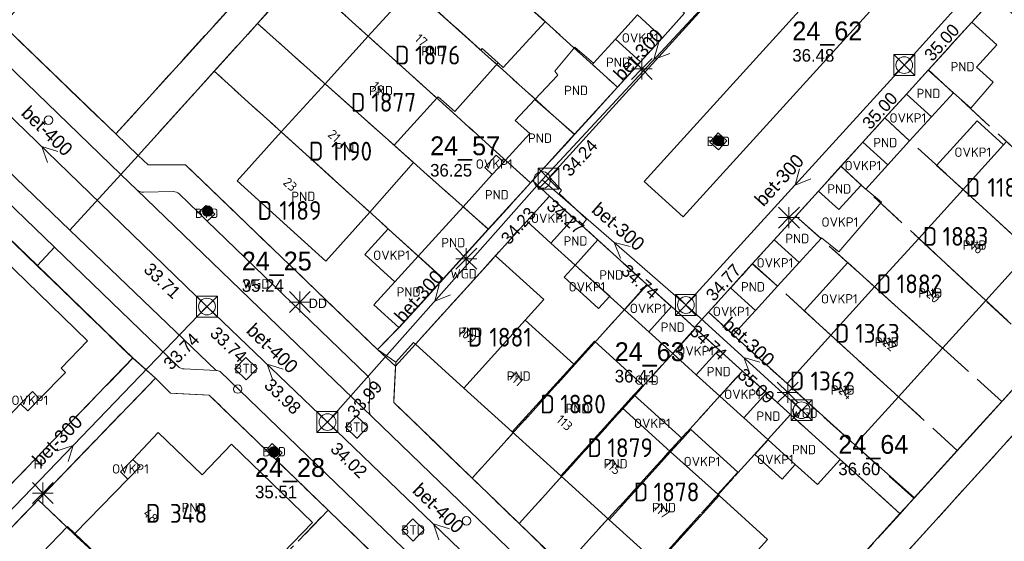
# Model space of a CAD drawing. Header units: metres. Extents: x 207644 to 210135, y 370459 to 373417.
# Tile 169 of 256: x 208682 to 208776, y 371805 to 371855. Entities that reach past the tile are written whole.
import ezdxf
from ezdxf.enums import TextEntityAlignment as Align

# ---------------------------------------------------------------- set-up
doc = ezdxf.new("R2010")
doc.units = ezdxf.units.M
doc.linetypes.add('HIDDEN2', pattern=[4.7625, 3.175, -1.5875])
for name, color, linetype in [('BTD', 7, 'Continuous'), ('combi_kolk', 7, 'Continuous'), ('CON_BxH300x300mm', 7, 'Continuous'), ('CON_BxH400x400mm', 7, 'Continuous'), ('DMM_BxH300x300mm', 7, 'Continuous'), ('DMM_BxH400x400mm', 7, 'Continuous'), ('GB', 1, 'Continuous'), ('GB07', 1, 'Continuous'), ('GB11', 1, 'Continuous'), ('INV_BxH300x300mm', 7, 'Continuous'), ('INV_BxH400x400mm', 7, 'Continuous'), ('KAD_perceelnummer', 212, 'Continuous'), ('KAD_sectie', 212, 'Continuous'), ('KAD_Vastgesteld_Perceel', 212, 'Continuous'), ('KO_INSPECTIE', 7, 'Continuous'), ('NAR', 7, 'Continuous'), ('NLV_inspectieput', 7, 'Continuous'), ('NNR_inspectieput', 7, 'Continuous'), ('NOD_inspectieput', 7, 'Continuous'), ('OTD', 7, 'Continuous'), ('OVKP1', 7, 'Continuous'), ('PIJL', 7, 'Continuous'), ('PND', 7, 'Continuous'), ('WGD', 7, 'Continuous')]:
    doc.layers.add(name, color=color, linetype=linetype)
for name, color, linetype, lineweight in [('GMV', 7, 'Continuous', 25), ('GP1', 7, 'Continuous', 30), ('Q21_lantaarnpaal', 1, 'Continuous', 0), ('Q26_boom', 72, 'Continuous', 0), ('Q28_rioolput', 153, 'Continuous', 0)]:
    doc.layers.add(name, color=color, linetype=linetype, lineweight=lineweight)
doc.styles.add('ISO', font='isocpeur.ttf', dxfattribs={"height": 1})
doc.styles.add('ISOCP', font='ISOCP.shx', dxfattribs={"height": 1.8})

# ---------------------------------------------------------------- blocks, each defined once
blk = doc.blocks.new('ACMAP_ANN_TEMPLATE_Vastgesteld_Perceelnummer')
at = {"layer": 'KAD_perceelnummer', "style": 'ISOCP'}
blk.add_attdef('Perceelnummer', text='', height=1.8, dxfattribs=at).set_placement((0, 0), align=Align.MIDDLE)
at = {"layer": 'KAD_sectie', "style": 'ISOCP'}
blk.add_attdef('sectie', text='', height=1.8, dxfattribs=at).set_placement((-2.7, 0), align=Align.MIDDLE_RIGHT)
blk = doc.blocks.new('Q21')
for p, q in [((-1, 1), (0, 0)), ((0, 1), (0, 0)), ((0, 0), (1, 1)), ((-1, 0), (0, 0)), ((-1, -1), (0, 0)), ((0, 0), (1, 0)), ((0, 0), (0, -1)), ((0, 0), (1, -1))]:
    blk.add_line(p, q)
blk = doc.blocks.new('Q26')
blk.add_hatch(color=256).paths.add_polyline_path([(-0.452, -0.01, 1), (0.548, -0.01, 1)])
blk.add_circle((0.048, -0.01), 0.5)
blk = doc.blocks.new('Q28')
at = {"linetype": 'Continuous'}
for p, q in [((-1, -1), (1, 1)), ((-1, 1), (1, -1))]:
    blk.add_line(p, q, dxfattribs=at)
blk.add_lwpolyline([(1, 1), (1, -1), (-1, -1), (-1, 1)], close=True)

msp = doc.modelspace()

# ---------------------------------------------------------------- linework, layer by layer
at = {"layer": 'combi_kolk', "color": 253, "lineweight": 13}
for centre in [(208684.37, 371845.41), (208702.48, 371819.68), (208724.36, 371807.08)]:
    msp.add_circle(centre, 0.4, dxfattribs=at)
at = {"layer": 'CON_BxH300x300mm', "color": 253, "linetype": 'Continuous', "lineweight": 13}
for points in [[(208786.99, 371873.71), (208766.24, 371850.68)], [(208731.59, 371839.69), (208752.99, 371862.77)], [(208766.24, 371850.68), (208745.35, 371827.73)], [(208711.06, 371816.53), (208731.59, 371839.69)], [(208731.59, 371839.69), (208745.35, 371827.73)], [(208699.53, 371827.58), (208673.93, 371801.01)], [(208745.35, 371827.73), (208756.42, 371817.66)]]:
    msp.add_lwpolyline(points, dxfattribs=at)
at = {"layer": 'CON_BxH400x400mm', "color": 253, "linetype": 'Continuous', "lineweight": 13}
for points in [[(208667.94, 371858.18), (208699.53, 371827.58)], [(208699.53, 371827.58), (208711.06, 371816.53)], [(208711.06, 371816.53), (208731.31, 371797.04)]]:
    msp.add_lwpolyline(points, dxfattribs=at)
at = {"layer": 'GB', "color": 253, "linetype": 'Continuous', "lineweight": 13}
for points in [[(208714.962, 371853.443), (208719.141, 371858.045)], [(208731.878, 371854.831), (208729.886, 371856.651)], [(208727.868, 371850.443), (208731.878, 371854.831)], [(208772.708, 371854.8), (208768.518, 371850.184)], [(208772.708, 371854.8), (208775.107, 371852.622)], [(208710.832, 371848.894), (208714.962, 371853.443)], [(208736.509, 371850.86), (208738.606, 371853.168)], [(208775.107, 371852.622), (208773.152, 371850.47)], [(208727.381, 371850.888), (208727.868, 371850.443)], [(208738.792, 371848.562), (208741.002, 371850.991)], [(208766.448, 371847.902), (208768.518, 371850.184)], [(208770.937, 371848.033), (208768.518, 371850.184)], [(208706.642, 371844.28), (208710.832, 371848.894)], [(208734.695, 371844.06), (208738.792, 371848.562)], [(208721.531, 371847.507), (208721.644, 371847.63)], [(208770.937, 371848.033), (208768.843, 371845.728)], [(208772.598, 371846.555), (208770.937, 371848.033)], [(208717.429, 371843.017), (208721.531, 371847.507)], [(208762.283, 371843.314), (208764.377, 371845.621)], [(208706.642, 371844.28), (208702.403, 371839.612)], [(208706.642, 371844.28), (208715.095, 371836.621)], [(208730.406, 371844.145), (208728.082, 371841.587)], [(208734.695, 371844.06), (208730.66, 371839.627)], [(208766.746, 371843.42), (208764.676, 371841.142)], [(208771.858, 371838.786), (208775.731, 371843.059)], [(208775.731, 371843.059), (208776.005, 371843.361)], [(208726.827, 371840.206), (208727.92, 371841.409)], [(208727.92, 371841.409), (208728.082, 371841.587)], [(208758.027, 371838.624), (208760.189, 371841.006)], [(208724.035, 371837.134), (208726.827, 371840.206)], [(208702.403, 371839.612), (208710.911, 371831.907)], [(208726.447, 371834.985), (208730.48, 371839.428)], [(208730.48, 371839.428), (208730.66, 371839.627)], [(208767.617, 371834.106), (208771.858, 371838.786)], [(208719.743, 371832.411), (208724.035, 371837.134)], [(208735.394, 371835.332), (208734.61, 371836.042)], [(208736.92, 371833.95), (208735.394, 371835.332)], [(208753.783, 371833.948), (208755.864, 371836.241)], [(208722.135, 371830.234), (208726.447, 371834.985)], [(208734.76, 371831.548), (208732.441, 371833.65)], [(208736.92, 371833.95), (208741.646, 371829.669)], [(208758.281, 371834.104), (208756.171, 371831.781)], [(208763.404, 371829.457), (208767.617, 371834.106)], [(208778.321, 371832.881), (208774.035, 371828.153)], [(208717.507, 371829.951), (208719.743, 371832.411)], [(208727.13, 371832.439), (208719.466, 371823.979)], [(208731.756, 371828.269), (208727.13, 371832.439)], [(208734.76, 371831.548), (208739.483, 371827.268)], [(208751.702, 371831.654), (208749.615, 371829.355)], [(208715.494, 371827.736), (208717.507, 371829.951)], [(208717.893, 371825.56), (208722.135, 371830.234)], [(208754.112, 371829.515), (208751.998, 371827.189)], [(208759.222, 371824.843), (208763.404, 371829.457)], [(208729.974, 371826.267), (208731.756, 371828.269)], [(208774.035, 371828.153), (208769.91, 371823.604)], [(208717.893, 371825.56), (208715.494, 371827.736)], [(208743.961, 371827.572), (208746.159, 371825.581)], [(208729.974, 371826.267), (208734.612, 371822.074)], [(208741.791, 371825.176), (208744.098, 371823.085)], [(208746.262, 371825.488), (208746.159, 371825.581)], [(208755.022, 371820.209), (208759.222, 371824.843)], [(208724.1, 371819.781), (208719.466, 371823.979)], [(208748.514, 371823.449), (208750.769, 371821.406)], [(208769.91, 371823.604), (208765.681, 371818.94)], [(208683.524, 371818.76), (208686.008, 371821.272)], [(208686.008, 371821.272), (208685.584, 371821.682)], [(208746.341, 371821.052), (208748.585, 371819.019)], [(208681.688, 371818.261), (208682.827, 371819.45)], [(208682.827, 371819.45), (208683.524, 371818.76)], [(208724.1, 371819.781), (208728.734, 371815.584)], [(208753.056, 371819.334), (208755.344, 371817.262)], [(208755.022, 371820.209), (208761.507, 371814.337)], [(208765.681, 371818.94), (208761.507, 371814.337)], [(208676.637, 371812.988), (208681.688, 371818.261)], [(208743.889, 371813.688), (208739.251, 371817.881)], [(208750.882, 371816.937), (208753.18, 371814.854)], [(208755.344, 371817.262), (208760.111, 371812.944)], [(208692.423, 371812.955), (208694.874, 371815.542)], [(208694.874, 371815.542), (208699.055, 371811.487)], [(208728.734, 371815.584), (208733.369, 371811.387)], [(208753.213, 371814.824), (208755.814, 371812.467)], [(208748.395, 371809.615), (208743.889, 371813.688)], [(208693.134, 371812.281), (208692.423, 371812.955)], [(208757.936, 371810.543), (208760.111, 371812.944)], [(208691.964, 371811.077), (208693.134, 371812.281)], [(208755.814, 371812.467), (208757.936, 371810.543)], [(208686.9, 371805.863), (208691.964, 371811.077)], [(208738.003, 371807.189), (208733.369, 371811.387)], [(208748.527, 371809.496), (208748.395, 371809.615)], [(208748.527, 371809.496), (208753.166, 371805.303)], [(208742.637, 371802.992), (208738.003, 371807.189)], [(208683.742, 371803.973), (208686.192, 371806.54)], [(208686.192, 371806.54), (208686.9, 371805.863)], [(208753.166, 371805.303), (208747.272, 371798.795)]]:
    msp.add_lwpolyline(points, dxfattribs=at)
at = {"layer": 'GB07', "color": 253, "linetype": 'Continuous', "lineweight": 13}
for points in [[(208725.731, 371852.104), (208719.141, 371858.045)], [(208721.531, 371847.507), (208714.962, 371853.443)], [(208725.87, 371852.256), (208725.731, 371852.104)], [(208727.381, 371850.888), (208725.87, 371852.256)], [(208736.509, 371850.86), (208736.397, 371850.737)], [(208736.397, 371850.737), (208738.792, 371848.562)], [(208717.429, 371843.017), (208710.832, 371848.894)], [(208730.898, 371847.381), (208734.695, 371844.06)], [(208766.746, 371843.42), (208764.377, 371845.621)], [(208730.48, 371839.428), (208728.082, 371841.587)], [(208762.112, 371839.206), (208760.189, 371841.006)], [(208771.858, 371838.786), (208778.321, 371832.881)], [(208726.447, 371834.985), (208724.035, 371837.134)], [(208758.281, 371834.104), (208755.864, 371836.241)], [(208734.76, 371831.548), (208736.92, 371833.95)], [(208767.617, 371834.106), (208774.035, 371828.153)], [(208722.135, 371830.234), (208719.743, 371832.411)], [(208754.112, 371829.515), (208751.702, 371831.654)], [(208739.483, 371827.268), (208741.646, 371829.669)], [(208763.404, 371829.457), (208769.91, 371823.604)], [(208724.1, 371819.781), (208729.974, 371826.267)], [(208744.098, 371823.085), (208746.262, 371825.488)], [(208759.222, 371824.843), (208765.681, 371818.94)], [(208728.734, 371815.584), (208734.612, 371822.074)], [(208748.585, 371819.019), (208750.769, 371821.406)], [(208739.251, 371817.881), (208733.369, 371811.387)], [(208755.344, 371817.262), (208753.18, 371814.854)], [(208743.889, 371813.688), (208738.003, 371807.189)], [(208748.527, 371809.496), (208742.637, 371802.992)], [(208686.9, 371805.863), (208692.848, 371800.183)]]:
    msp.add_lwpolyline(points, dxfattribs=at)
at = {"layer": 'GB11', "color": 253, "linetype": 'Continuous', "lineweight": 13}
for points in [[(208734.738, 371852.392), (208732.807, 371850.111)], [(208736.509, 371850.86), (208734.738, 371852.392)], [(208738.606, 371853.168), (208741.002, 371850.991)], [(208723.253, 371846.236), (208727.381, 371850.888)], [(208773.152, 371850.47), (208774.742, 371849.054)], [(208733.104, 371849.725), (208730.898, 371847.381)], [(208732.807, 371850.111), (208733.104, 371849.725)], [(208774.742, 371849.054), (208772.598, 371846.555)], [(208721.644, 371847.63), (208723.253, 371846.236)], [(208766.448, 371847.902), (208768.843, 371845.728)], [(208730.898, 371847.381), (208729.006, 371845.37)], [(208729.006, 371845.37), (208730.406, 371844.145)], [(208719.296, 371841.354), (208717.429, 371843.017)], [(208762.283, 371843.314), (208764.676, 371841.142)], [(208715.095, 371836.621), (208719.296, 371841.354)], [(208758.027, 371838.624), (208759.977, 371836.853), (208762.112, 371839.206)], [(208710.911, 371831.907), (208715.095, 371836.621)], [(208688.115, 371824.301), (208676.385, 371835.641)], [(208732.441, 371833.65), (208734.61, 371836.042)], [(208753.783, 371833.948), (208756.171, 371831.781)], [(208751.998, 371827.189), (208749.615, 371829.355)], [(208741.791, 371825.176), (208743.961, 371827.572)], [(208685.584, 371821.682), (208688.115, 371824.301)], [(208734.612, 371822.074), (208736.592, 371824.259)], [(208736.592, 371824.259), (208741.229, 371820.065)], [(208746.341, 371821.052), (208748.514, 371823.449)], [(208741.229, 371820.065), (208739.251, 371817.881)], [(208750.882, 371816.937), (208753.056, 371819.334)], [(208753.18, 371814.854), (208753.213, 371814.824)], [(208699.055, 371811.487), (208701.881, 371814.401)], [(208701.881, 371814.401), (208709.612, 371806.904)], [(208709.612, 371806.904), (208706.787, 371803.99)]]:
    msp.add_lwpolyline(points, dxfattribs=at)
at = {"layer": 'GMV', "color": 253, "linetype": 'Continuous', "lineweight": 13}
for points in [[(208732.294, 371839.95), (208774.505, 371886.468)], [(208732.281, 371885.551), (208692.957, 371842.04)], [(208649.103, 371881.067), (208691.291, 371840.222)], [(208657.904, 371875.832), (208690.808, 371844.091)], [(208741.356, 371839.554), (208774.817, 371876.416)], [(208778.554, 371873.023), (208745.094, 371836.161)], [(208825.426, 371873.436), (208767.205, 371809.285)], [(208684.928, 371833.272), (208647.62, 371869.309)], [(208690.808, 371844.091), (208708.686, 371863.82)], [(208776.72, 371859.231), (208772.708, 371854.8)], [(208743.099, 371853.295), (208745.182, 371855.615)], [(208741.002, 371850.991), (208743.099, 371853.295)], [(208808.636, 371850.604), (208750.504, 371786.442)], [(208683.302, 371831.496), (208663.749, 371850.374)], [(208764.377, 371845.621), (208766.448, 371847.902)], [(208690.808, 371844.091), (208692.957, 371842.04)], [(208747.651, 371843.319), (208748.425, 371844.187)], [(208748.425, 371844.187), (208749.251, 371843.449)], [(208748.477, 371842.582), (208747.651, 371843.319)], [(208749.251, 371843.449), (208748.477, 371842.582)], [(208760.189, 371841.006), (208762.283, 371843.314)], [(208692.957, 371842.04), (208691.291, 371840.222)], [(208692.957, 371842.04), (208693.908, 371841.14)], [(208686.409, 371834.889), (208679.516, 371841.504)], [(208693.908, 371841.14), (208697.469, 371841.143)], [(208697.469, 371841.143), (208715.85, 371823.46)], [(208691.291, 371840.222), (208686.409, 371834.889)], [(208691.291, 371840.222), (208692.819, 371838.743)], [(208732.296, 371838.138), (208730.66, 371839.627)], [(208733.449, 371838.709), (208732.294, 371839.95)], [(208745.094, 371836.161), (208741.356, 371839.554)], [(208715.331, 371817.025), (208692.819, 371838.743)], [(208693.444, 371838.527), (208696.283, 371838.573)], [(208696.875, 371838.352), (208698.727, 371836.563)], [(208733.225, 371838.407), (208733.449, 371838.709)], [(208735.848, 371835.934), (208733.225, 371838.407)], [(208755.864, 371836.241), (208758.027, 371838.624)], [(208698.727, 371836.563), (208699.415, 371837.25), (208700.268, 371836.432), (208699.56, 371835.759)], [(208732.296, 371838.138), (208730.122, 371835.752)], [(208734.61, 371836.042), (208732.296, 371838.138)], [(208698.727, 371836.563), (208699.56, 371835.759)], [(208699.56, 371835.759), (208714.875, 371820.966)], [(208730.122, 371835.752), (208727.13, 371832.439)], [(208735.394, 371835.332), (208735.848, 371835.934)], [(208700.41, 371821.452), (208686.409, 371834.889)], [(208751.702, 371831.654), (208753.783, 371833.948)], [(208683.302, 371831.496), (208684.928, 371833.272)], [(208684.928, 371833.272), (208696.735, 371821.867)], [(208690.718, 371824.336), (208683.302, 371831.496)], [(208741.646, 371829.669), (208743.961, 371827.572)], [(208749.615, 371829.355), (208747.513, 371827.039)], [(208746.159, 371825.581), (208747.513, 371827.039)], [(208749.885, 371824.863), (208747.513, 371827.039)], [(208717.893, 371825.56), (208715.85, 371823.46)], [(208746.262, 371825.488), (208748.514, 371823.449)], [(208692.447, 371822.667), (208690.718, 371824.336)], [(208719.284, 371824.125), (208717.591, 371822.245)], [(208719.466, 371823.979), (208719.284, 371824.125)], [(208749.885, 371824.863), (208755.022, 371820.209)], [(208717.591, 371822.245), (208715.85, 371823.46)], [(208642.311, 371770.706), (208692.447, 371822.667)], [(208694.598, 371820.728), (208692.447, 371822.667)], [(208702.205, 371821.632), (208703.215, 371822.676)], [(208703.215, 371822.676), (208703.248, 371822.711)], [(208703.248, 371822.711), (208704.332, 371821.663)], [(208717.591, 371822.245), (208717.406, 371818.403)], [(208700.41, 371821.452), (208697.361, 371821.626)], [(208801.426, 371724.18), (208700.793, 371821.365)], [(208702.239, 371821.599), (208702.205, 371821.632)], [(208703.29, 371820.584), (208702.239, 371821.599)], [(208704.316, 371821.647), (208703.29, 371820.584)], [(208704.332, 371821.663), (208704.316, 371821.647)], [(208750.769, 371821.406), (208753.056, 371819.334)], [(208694.598, 371820.728), (208663.096, 371788.074)], [(208696.027, 371819.291), (208694.598, 371820.728)], [(208715.115, 371820.439), (208715.041, 371817.707)], [(208699.726, 371819.116), (208696.027, 371819.291)], [(208705.199, 371813.825), (208699.726, 371819.116)], [(208717.406, 371818.403), (208748.358, 371788.516)], [(208712.797, 371816.028), (208713.839, 371817.107)], [(208713.839, 371817.107), (208713.881, 371817.066)], [(208713.881, 371817.066), (208714.924, 371816.058)], [(208715.331, 371817.025), (208806.308, 371729.174)], [(208713.881, 371814.98), (208712.797, 371816.028)], [(208714.924, 371816.058), (208713.903, 371815.003)], [(208713.903, 371815.003), (208713.881, 371814.98)], [(208705.771, 371814.475), (208705.199, 371813.825)], [(208706.109, 371812.945), (208705.199, 371813.825)], [(208706.72, 371813.589), (208705.771, 371814.475)], [(208761.507, 371814.337), (208767.205, 371809.285)], [(208706.109, 371812.945), (208706.72, 371813.589)], [(208723.247, 371796.376), (208706.109, 371812.945)], [(208760.111, 371812.944), (208765.821, 371807.773)], [(208767.205, 371809.285), (208765.821, 371807.773)], [(208718.26, 371806.267), (208719.174, 371807.212)], [(208719.174, 371807.212), (208719.228, 371807.268)], [(208719.228, 371807.268), (208720.312, 371806.22)], [(208748.358, 371788.516), (208765.821, 371807.773)], [(208718.185, 371806.189), (208718.26, 371806.267)], [(208718.19, 371806.185), (208718.185, 371806.189)], [(208719.27, 371805.141), (208718.19, 371806.185)], [(208720.312, 371806.22), (208719.649, 371805.533)], [(208719.649, 371805.533), (208719.27, 371805.141)]]:
    msp.add_lwpolyline(points, dxfattribs=at)
for points in [[(208692.819, 371838.743, 0.188908), (208693.444, 371838.527)], [(208696.283, 371838.573, -0.194849), (208696.875, 371838.352)], [(208697.361, 371821.626, -0.231724), (208696.735, 371821.867)], [(208700.793, 371821.365, 0.111839), (208700.41, 371821.452)], [(208714.875, 371820.966, -0.21252), (208715.115, 371820.439)], [(208715.041, 371817.707, 0.19348), (208715.331, 371817.025)]]:
    msp.add_lwpolyline(points, format="xyb", dxfattribs=at)
at = {"layer": 'GP1', "color": 253, "linetype": 'Continuous', "lineweight": 13}
for points in [[(208738.606, 371853.168), (208740.703, 371855.476)], [(208740.703, 371855.476), (208743.099, 371853.295)], [(208768.843, 371845.728), (208766.746, 371843.42)], [(208771.858, 371838.786), (208769.332, 371841.075), (208773.205, 371845.348), (208775.731, 371843.059)], [(208726.827, 371840.206), (208726.098, 371840.868), (208727.191, 371842.072), (208727.92, 371841.409)], [(208764.676, 371841.142), (208762.547, 371838.799)], [(208762.547, 371838.799), (208762.112, 371839.206)], [(208762.547, 371838.799), (208764.052, 371837.559)], [(208764.052, 371837.559), (208759.984, 371832.818)], [(208732.441, 371833.65), (208730.122, 371835.752)], [(208714.63, 371832.566), (208716.866, 371835.026)], [(208716.866, 371835.026), (208719.743, 371832.411)], [(208758.328, 371834.156), (208758.281, 371834.104)], [(208759.984, 371832.818), (208758.328, 371834.156)], [(208717.507, 371829.951), (208714.63, 371832.566)], [(208733.697, 371830.375), (208734.76, 371831.548)], [(208734.76, 371831.548), (208738.059, 371828.558)], [(208756.171, 371831.781), (208754.112, 371829.515)], [(208756.647, 371827.177), (208760.829, 371831.791)], [(208760.829, 371831.791), (208763.404, 371829.457)], [(208736.996, 371827.385), (208733.697, 371830.375)], [(208738.059, 371828.558), (208736.996, 371827.385)], [(208739.483, 371827.268), (208741.791, 371825.176)], [(208751.998, 371827.189), (208749.885, 371824.863)], [(208759.222, 371824.843), (208756.647, 371827.177)], [(208744.098, 371823.085), (208746.341, 371821.052)], [(208681.688, 371818.261), (208682.377, 371817.6), (208683.524, 371818.76)], [(208740.378, 371819.126), (208739.251, 371817.881)], [(208745.015, 371814.934), (208740.378, 371819.126)], [(208748.585, 371819.019), (208750.882, 371816.937)], [(208745.015, 371814.934), (208745.808, 371815.812), (208750.314, 371811.74), (208748.395, 371809.615)], [(208743.889, 371813.688), (208745.015, 371814.934)], [(208753.213, 371814.824), (208751.942, 371813.422)], [(208691.964, 371811.077), (208691.268, 371811.753), (208692.423, 371812.955)], [(208751.942, 371813.422), (208754.543, 371811.065)], [(208754.543, 371811.065), (208755.814, 371812.467)]]:
    msp.add_lwpolyline(points, dxfattribs=at)
at = {"layer": 'KAD_Vastgesteld_Perceel', "color": 253, "linetype": 'HIDDEN2', "lineweight": 13}
for points in [[(208723.005, 371875.287), (208745.212, 371855.636), (208743.099, 371853.295), (208738.796, 371848.559), (208716.856, 371868.484), (208723.005, 371875.287)], [(208708.686, 371863.82), (208690.808, 371844.091), (208679.989, 371854.527), (208684.69, 371859.748), (208697.502, 371873.944), (208702.295, 371869.597), (208708.686, 371863.82)], [(208809.781, 371851.817), (208808.445, 371850.394), (208804.359, 371845.884), (208800.133, 371841.219), (208787.525, 371827.303), (208781.225, 371820.35), (208750.504, 371786.442), (208748.342, 371788.498), (208765.833, 371807.762), (208767.161, 371809.237), (208771.303, 371813.801), (208775.575, 371818.508), (208779.624, 371822.969), (208783.951, 371827.737), (208788.064, 371832.269), (208794.466, 371839.323), (208800.78, 371846.28), (208804.872, 371850.789), (208809.134, 371855.486), (208813.32, 371860.098), (208825.426, 371873.436), (208827.511, 371871.391), (208809.781, 371851.817)], [(208712.683, 371863.866), (208716.856, 371868.484), (208738.796, 371848.559), (208734.685, 371844.033), (208712.683, 371863.866)], [(208708.522, 371859.262), (208712.683, 371863.866), (208734.685, 371844.033), (208730.488, 371839.413), (208708.522, 371859.262)], [(208704.361, 371854.658), (208708.522, 371859.262), (208730.488, 371839.413), (208726.457, 371834.976), (208704.361, 371854.658)], [(208774.851, 371857.167), (208794.466, 371839.323), (208788.064, 371832.269), (208768.55, 371850.218), (208772.708, 371854.8), (208774.851, 371857.167)], [(208700.23, 371850.088), (208704.361, 371854.658), (208726.457, 371834.976), (208722.148, 371830.232), (208700.23, 371850.088)], [(208717.905, 371825.562), (208715.85, 371823.46), (208697.469, 371841.143), (208693.908, 371841.14), (208692.957, 371842.04), (208700.23, 371850.088), (208722.148, 371830.232), (208717.905, 371825.562)], [(208764.378, 371845.62), (208768.55, 371850.218), (208788.064, 371832.269), (208783.951, 371827.737), (208764.378, 371845.62)], [(208764.378, 371845.62), (208783.951, 371827.737), (208779.624, 371822.969), (208760.185, 371841), (208764.378, 371845.62)], [(208760.185, 371841), (208779.624, 371822.969), (208775.575, 371818.508), (208755.865, 371836.24), (208760.185, 371841)], [(208719.471, 371823.978), (208725.339, 371830.456), (208730.122, 371835.752), (208732.296, 371838.138), (208741.623, 371829.689), (208724.903, 371811.155), (208717.406, 371818.403), (208717.574, 371821.889), (208719.471, 371823.978)], [(208677.641, 371836.94), (208692.426, 371822.645), (208679.982, 371809.748), (208670.595, 371818.832), (208665.206, 371824.078), (208677.641, 371836.94)], [(208755.865, 371836.24), (208775.575, 371818.508), (208771.303, 371813.801), (208751.734, 371831.688), (208755.865, 371836.24)], [(208771.303, 371813.801), (208767.161, 371809.237), (208761.507, 371814.337), (208755.022, 371820.209), (208749.885, 371824.863), (208747.515, 371827.039), (208751.734, 371831.688), (208771.303, 371813.801)], [(208746.244, 371825.503), (208729.397, 371806.81), (208724.903, 371811.155), (208741.623, 371829.689), (208746.244, 371825.503)], [(208733.7, 371802.65), (208729.397, 371806.81), (208746.244, 371825.503), (208750.762, 371821.412), (208733.7, 371802.65)], [(208661.077, 371790.156), (208662.506, 371791.637), (208671.278, 371800.728), (208679.982, 371809.748), (208692.426, 371822.645), (208694.598, 371820.728), (208683.365, 371809.084), (208674.738, 371800.142), (208663.162, 371788.142), (208661.077, 371790.156)], [(208750.762, 371821.412), (208755.347, 371817.259), (208738.234, 371798.267), (208733.7, 371802.65), (208750.762, 371821.412)], [(208698.347, 371794.853), (208692.848, 371800.183), (208686.762, 371805.857), (208686.124, 371806.48), (208683.365, 371809.084), (208694.598, 371820.728), (208696.027, 371819.291), (208699.726, 371819.116), (208711.116, 371808.105), (208698.347, 371794.853)], [(208800.806, 371802.544), (208798.826, 371800.362), (208773.622, 371772.563), (208770.908, 371769.55), (208770.538, 371769.165), (208770.12, 371768.833), (208769.661, 371768.56), (208769.17, 371768.351), (208750.504, 371786.442), (208781.225, 371820.35), (208800.806, 371802.544)], [(208755.347, 371817.259), (208760.111, 371812.944), (208765.833, 371807.762), (208748.342, 371788.498), (208738.234, 371798.267), (208755.347, 371817.259)], [(208689.619, 371785.794), (208684.168, 371791.093), (208678.12, 371796.864), (208677.469, 371797.506), (208674.738, 371800.142), (208683.365, 371809.084), (208686.124, 371806.48), (208686.762, 371805.857), (208692.848, 371800.183), (208698.347, 371794.853), (208689.619, 371785.794)], [(208711.116, 371808.105), (208725.863, 371793.847), (208713.103, 371780.608), (208703.694, 371789.687), (208698.347, 371794.853), (208711.116, 371808.105)]]:
    msp.add_lwpolyline(points, close=True, dxfattribs=at)
for points in [[(208789.284, 371732.728), (208774.472, 371746.976), (208759.623, 371761.261), (208757.487, 371763.313), (208742.795, 371777.532), (208728.266, 371791.595), (208725.863, 371793.847), (208711.116, 371808.105), (208699.726, 371819.116), (208696.027, 371819.291), (208694.598, 371820.728), (208692.426, 371822.645), (208677.641, 371836.94), (208662.866, 371851.226), (208653.336, 371841.374), (208643.116, 371851.245), (208620.578, 371873.015)], [(208708.522, 371859.262), (208704.361, 371854.658), (208700.23, 371850.088), (208692.957, 371842.04), (208690.808, 371844.091), (208708.686, 371863.82)], [(208675.602, 371858.76), (208679.989, 371854.527), (208690.808, 371844.091), (208692.957, 371842.04), (208693.908, 371841.14), (208697.469, 371841.143), (208715.85, 371823.46), (208717.574, 371821.889), (208717.406, 371818.403), (208724.903, 371811.155), (208729.397, 371806.81), (208733.7, 371802.65), (208738.234, 371798.267), (208748.342, 371788.498), (208750.504, 371786.442), (208769.17, 371768.351), (208773.006, 371764.568), (208777.103, 371760.629)], [(208774.851, 371857.167), (208772.708, 371854.8), (208768.55, 371850.218), (208764.378, 371845.62), (208760.185, 371841), (208755.865, 371836.24), (208751.734, 371831.688), (208747.515, 371827.039), (208749.885, 371824.863), (208755.022, 371820.209), (208761.507, 371814.337), (208767.161, 371809.237), (208765.833, 371807.762), (208760.111, 371812.944), (208755.347, 371817.259), (208750.762, 371821.412), (208746.244, 371825.503), (208741.623, 371829.689), (208732.296, 371838.138), (208730.122, 371835.752), (208725.339, 371830.456), (208719.471, 371823.978), (208717.574, 371821.889), (208715.85, 371823.46), (208715.85, 371823.46), (208717.905, 371825.562), (208722.148, 371830.232), (208726.457, 371834.976), (208730.488, 371839.413), (208734.685, 371844.033), (208738.796, 371848.559), (208743.099, 371853.295), (208745.212, 371855.636)]]:
    msp.add_lwpolyline(points, dxfattribs=at)
at = {"layer": 'NOD_inspectieput', "color": 253, "lineweight": 13}
for centre in [(208766.24, 371850.68), (208731.59, 371839.69), (208699.53, 371827.58), (208745.35, 371827.73), (208756.42, 371817.66), (208711.06, 371816.53)]:
    msp.add_circle(centre, 0.8, dxfattribs=at)
at = {"layer": 'PIJL', "color": 253, "lineweight": 13}
for points in [[(208742.74, 371852.78), (208742.29, 371851.23), (208743.8, 371851.8)], [(208685.27, 371842.4), (208683.73, 371842.88), (208684.27, 371841.36)], [(208756.23, 371840.75), (208755.79, 371839.2), (208757.3, 371839.79)], [(208740.03, 371833.31), (208738.47, 371833.71), (208739.08, 371832.22)], [(208721.74, 371829.67), (208721.33, 371828.11), (208722.82, 371828.71)], [(208752.43, 371822.26), (208750.89, 371822.69), (208751.47, 371821.19)], [(208706.83, 371821.58), (208705.29, 371822.06), (208705.84, 371820.54)], [(208685.21, 371813.76), (208686.73, 371814.3), (208686.25, 371812.76)], [(208722.72, 371806.31), (208721.19, 371806.79), (208721.72, 371805.27)]]:
    msp.add_lwpolyline(points, dxfattribs=at)

# ---------------------------------------------------------------- block references
at = {"layer": 'KAD_Vastgesteld_Perceel', "color": 253, "linetype": 'HIDDEN2', "lineweight": 13}
ref = msp.add_blockref('ACMAP_ANN_TEMPLATE_Vastgesteld_Perceelnummer', (208721.602, 371851.639), dxfattribs=at)
ref.add_attrib('Perceelnummer', '1876', dxfattribs={"layer": 'KAD_perceelnummer', "lineweight": 13, "height": 1.8, "style": 'ISOCP'}).set_placement((208721.602, 371851.639), align=Align.MIDDLE)
ref.add_attrib('sectie', 'D', dxfattribs={"layer": 'KAD_sectie', "lineweight": 13, "height": 1.8, "style": 'ISOCP'}).set_placement((208718.902, 371851.639), align=Align.MIDDLE_RIGHT)
ref = msp.add_blockref('ACMAP_ANN_TEMPLATE_Vastgesteld_Perceelnummer', (208717.392, 371847.119), dxfattribs=at)
ref.add_attrib('Perceelnummer', '1877', dxfattribs={"layer": 'KAD_perceelnummer', "lineweight": 13, "height": 1.8, "style": 'ISOCP'}).set_placement((208717.392, 371847.119), align=Align.MIDDLE)
ref.add_attrib('sectie', 'D', dxfattribs={"layer": 'KAD_sectie', "lineweight": 13, "height": 1.8, "style": 'ISOCP'}).set_placement((208714.692, 371847.119), align=Align.MIDDLE_RIGHT)
ref = msp.add_blockref('ACMAP_ANN_TEMPLATE_Vastgesteld_Perceelnummer', (208713.369, 371842.445), dxfattribs=at)
ref.add_attrib('Perceelnummer', '1190', dxfattribs={"layer": 'KAD_perceelnummer', "lineweight": 13, "height": 1.8, "style": 'ISOCP'}).set_placement((208713.369, 371842.445), align=Align.MIDDLE)
ref.add_attrib('sectie', 'D', dxfattribs={"layer": 'KAD_sectie', "lineweight": 13, "height": 1.8, "style": 'ISOCP'}).set_placement((208710.669, 371842.445), align=Align.MIDDLE_RIGHT)
ref = msp.add_blockref('ACMAP_ANN_TEMPLATE_Vastgesteld_Perceelnummer', (208776.209, 371838.977), dxfattribs=at)
ref.add_attrib('Perceelnummer', '1185', dxfattribs={"layer": 'KAD_perceelnummer', "lineweight": 13, "height": 1.8, "style": 'ISOCP'}).set_placement((208776.209, 371838.977), align=Align.MIDDLE)
ref.add_attrib('sectie', 'D', dxfattribs={"layer": 'KAD_sectie', "lineweight": 13, "height": 1.8, "style": 'ISOCP'}).set_placement((208773.509, 371838.977), align=Align.MIDDLE_RIGHT)
ref = msp.add_blockref('ACMAP_ANN_TEMPLATE_Vastgesteld_Perceelnummer', (208708.469, 371836.774), dxfattribs=at)
ref.add_attrib('Perceelnummer', '1189', dxfattribs={"layer": 'KAD_perceelnummer', "lineweight": 13, "height": 1.8, "style": 'ISOCP'}).set_placement((208708.469, 371836.774), align=Align.MIDDLE)
ref.add_attrib('sectie', 'D', dxfattribs={"layer": 'KAD_sectie', "lineweight": 13, "height": 1.8, "style": 'ISOCP'}).set_placement((208705.769, 371836.774), align=Align.MIDDLE_RIGHT)
ref = msp.add_blockref('ACMAP_ANN_TEMPLATE_Vastgesteld_Perceelnummer', (208772.094, 371834.295), dxfattribs=at)
ref.add_attrib('Perceelnummer', '1883', dxfattribs={"layer": 'KAD_perceelnummer', "lineweight": 13, "height": 1.8, "style": 'ISOCP'}).set_placement((208772.094, 371834.295), align=Align.MIDDLE)
ref.add_attrib('sectie', 'D', dxfattribs={"layer": 'KAD_sectie', "lineweight": 13, "height": 1.8, "style": 'ISOCP'}).set_placement((208769.394, 371834.295), align=Align.MIDDLE_RIGHT)
ref = msp.add_blockref('ACMAP_ANN_TEMPLATE_Vastgesteld_Perceelnummer', (208767.692, 371829.754), dxfattribs=at)
ref.add_attrib('Perceelnummer', '1882', dxfattribs={"layer": 'KAD_perceelnummer', "lineweight": 13, "height": 1.8, "style": 'ISOCP'}).set_placement((208767.692, 371829.754), align=Align.MIDDLE)
ref.add_attrib('sectie', 'D', dxfattribs={"layer": 'KAD_sectie', "lineweight": 13, "height": 1.8, "style": 'ISOCP'}).set_placement((208764.992, 371829.754), align=Align.MIDDLE_RIGHT)
ref = msp.add_blockref('ACMAP_ANN_TEMPLATE_Vastgesteld_Perceelnummer', (208763.682, 371825.021), dxfattribs=at)
ref.add_attrib('Perceelnummer', '1363', dxfattribs={"layer": 'KAD_perceelnummer', "lineweight": 13, "height": 1.8, "style": 'ISOCP'}).set_placement((208763.682, 371825.021), align=Align.MIDDLE)
ref.add_attrib('sectie', 'D', dxfattribs={"layer": 'KAD_sectie', "lineweight": 13, "height": 1.8, "style": 'ISOCP'}).set_placement((208760.982, 371825.021), align=Align.MIDDLE_RIGHT)
ref = msp.add_blockref('ACMAP_ANN_TEMPLATE_Vastgesteld_Perceelnummer', (208728.575, 371824.647), dxfattribs=at)
ref.add_attrib('Perceelnummer', '1881', dxfattribs={"layer": 'KAD_perceelnummer', "lineweight": 13, "height": 1.8, "style": 'ISOCP'}).set_placement((208728.575, 371824.647), align=Align.MIDDLE)
ref.add_attrib('sectie', 'D', dxfattribs={"layer": 'KAD_sectie', "lineweight": 13, "height": 1.8, "style": 'ISOCP'}).set_placement((208725.875, 371824.647), align=Align.MIDDLE_RIGHT)
ref = msp.add_blockref('ACMAP_ANN_TEMPLATE_Vastgesteld_Perceelnummer', (208759.379, 371820.463), dxfattribs=at)
ref.add_attrib('Perceelnummer', '1362', dxfattribs={"layer": 'KAD_perceelnummer', "lineweight": 13, "height": 1.8, "style": 'ISOCP'}).set_placement((208759.379, 371820.463), align=Align.MIDDLE)
ref.add_attrib('sectie', 'D', dxfattribs={"layer": 'KAD_sectie', "lineweight": 13, "height": 1.8, "style": 'ISOCP'}).set_placement((208756.679, 371820.463), align=Align.MIDDLE_RIGHT)
ref = msp.add_blockref('ACMAP_ANN_TEMPLATE_Vastgesteld_Perceelnummer', (208735.505, 371818.25), dxfattribs=at)
ref.add_attrib('Perceelnummer', '1880', dxfattribs={"layer": 'KAD_perceelnummer', "lineweight": 13, "height": 1.8, "style": 'ISOCP'}).set_placement((208735.505, 371818.25), align=Align.MIDDLE)
ref.add_attrib('sectie', 'D', dxfattribs={"layer": 'KAD_sectie', "lineweight": 13, "height": 1.8, "style": 'ISOCP'}).set_placement((208732.805, 371818.25), align=Align.MIDDLE_RIGHT)
ref = msp.add_blockref('ACMAP_ANN_TEMPLATE_Vastgesteld_Perceelnummer', (208740.019, 371814.077), dxfattribs=at)
ref.add_attrib('Perceelnummer', '1879', dxfattribs={"layer": 'KAD_perceelnummer', "lineweight": 13, "height": 1.8, "style": 'ISOCP'}).set_placement((208740.019, 371814.077), align=Align.MIDDLE)
ref.add_attrib('sectie', 'D', dxfattribs={"layer": 'KAD_sectie', "lineweight": 13, "height": 1.8, "style": 'ISOCP'}).set_placement((208737.319, 371814.077), align=Align.MIDDLE_RIGHT)
ref = msp.add_blockref('ACMAP_ANN_TEMPLATE_Vastgesteld_Perceelnummer', (208744.45, 371809.84), dxfattribs=at)
ref.add_attrib('Perceelnummer', '1878', dxfattribs={"layer": 'KAD_perceelnummer', "lineweight": 13, "height": 1.8, "style": 'ISOCP'}).set_placement((208744.45, 371809.84), align=Align.MIDDLE)
ref.add_attrib('sectie', 'D', dxfattribs={"layer": 'KAD_sectie', "lineweight": 13, "height": 1.8, "style": 'ISOCP'}).set_placement((208741.75, 371809.84), align=Align.MIDDLE_RIGHT)
ref = msp.add_blockref('ACMAP_ANN_TEMPLATE_Vastgesteld_Perceelnummer', (208697.774, 371807.791), dxfattribs=at)
ref.add_attrib('Perceelnummer', '348', dxfattribs={"layer": 'KAD_perceelnummer', "lineweight": 13, "height": 1.8, "style": 'ISOCP'}).set_placement((208697.774, 371807.791), align=Align.MIDDLE)
ref.add_attrib('sectie', 'D', dxfattribs={"layer": 'KAD_sectie', "lineweight": 13, "height": 1.8, "style": 'ISOCP'}).set_placement((208695.074, 371807.791), align=Align.MIDDLE_RIGHT)
at = {"layer": 'Q21_lantaarnpaal', "color": 253}
for p in [(208741.131, 371850.312), (208755.209, 371836.093), (208724.334, 371832.155), (208708.418, 371828.009), (208755.092, 371819.361), (208683.824, 371809.735)]:
    msp.add_blockref('Q21', p, dxfattribs=at)
at = {"layer": 'Q26_boom', "color": 253}
for p in [(208748.439, 371843.458), (208699.545, 371836.725), (208705.889, 371813.686)]:
    msp.add_blockref('Q26', p, dxfattribs=at)
at = {"layer": 'Q28_rioolput', "color": 253}
for p in [(208766.237, 371850.683), (208732.205, 371839.82), (208745.345, 371827.734), (208699.53, 371827.578), (208756.415, 371817.664), (208711.055, 371816.526)]:
    msp.add_blockref('Q28', p, dxfattribs=at)

# ---------------------------------------------------------------- texts
at = {"layer": 'BTD', "color": 253, "linetype": 'Continuous', "lineweight": 13, "style": 'ISO'}
for p in [(208748.451, 371843.385), (208699.503, 371836.501), (208703.269, 371821.648), (208713.861, 371816.043), (208705.96, 371813.694), (208719.249, 371806.205)]:
    msp.add_text('BTD', height=0.9, dxfattribs=at).set_placement(p, align=Align.MIDDLE_CENTER)
at = {"layer": 'DMM_BxH300x300mm', "color": 253, "lineweight": 13}
for rotation, p in [(47.16, (208739.26, 371849.09)), (47.69, (208752.77, 371837.06)), (319, (208736.23, 371836.68)), (48.44, (208718.32, 371825.92)), (317.71, (208748.73, 371825.7)), (46.07, (208683.64, 371812.2))]:
    msp.add_text('bet-300', height=1.3, rotation=rotation, dxfattribs=at).set_placement(p)
at = {"layer": 'DMM_BxH400x400mm', "color": 253, "lineweight": 13}
for rotation, p in [(315.91, (208681.67, 371845.97)), (316.22, (208703.21, 371825.16)), (316.1, (208719.1, 371809.87))]:
    msp.add_text('bet-400', height=1.3, rotation=rotation, dxfattribs=at).set_placement(p)
at = {"layer": 'INV_BxH300x300mm', "color": 253, "lineweight": 13}
for s, rotation, p in [('35.00', 47.98, (208768.92, 371850.96)), ('35.00', 47.69, (208762.99, 371844.44)), ('34.24', 47.16, (208734.27, 371839.93)), ('34.27', 319, (208731.92, 371837.02)), ('34.23', 48.44, (208728.43, 371833.41)), ('34.74', 319, (208739.04, 371830.83)), ('34.77', 47.69, (208748.03, 371828)), ('33.74', 46.07, (208696.11, 371821.43)), ('34.74', 317.71, (208745.62, 371825.05)), ('35.09', 317.71, (208750.18, 371820.9)), ('33.99', 48.44, (208713.73, 371816.83))]:
    msp.add_text(s, height=1.2, rotation=rotation, dxfattribs=at).set_placement(p)
at = {"layer": 'INV_BxH400x400mm', "color": 253, "lineweight": 13}
for s, rotation, p in [('33.71', 315.91, (208693.39, 371831.02)), ('33.74', 316.22, (208699.73, 371824.9)), ('33.98', 316.22, (208704.91, 371819.94)), ('34.02', 316.1, (208711.25, 371813.85))]:
    msp.add_text(s, height=1.2, rotation=rotation, dxfattribs=at).set_placement(p)
at = {"layer": 'KO_INSPECTIE', "color": 253, "lineweight": 13}
for s, p in [('DD', (208709.27, 371827.44)), ('H', (208682.94, 371812.06))]:
    msp.add_text(s, height=0.9, dxfattribs=at).set_placement(p)
at = {"layer": 'NAR', "color": 253, "linetype": 'Continuous', "lineweight": 13, "style": 'ISO'}
for s, rotation, p in [('17', 317.8, (208720.022, 371853.065)), ('19', 317.8, (208715.875, 371848.498)), ('21', 317.8, (208711.713, 371843.914)), ('23', 317.8, (208707.488, 371839.261)), ('18', 317.8, (208773.236, 371833.227)), ('20', 317.8, (208769.02, 371828.577)), ('109', 317.8, (208724.47, 371824.843)), ('22', 317.8, (208764.833, 371823.96)), ('111', 317.8, (208729.103, 371820.647)), ('24', 317.8, (208760.646, 371819.342)), ('113', 317.8, (208733.737, 371816.45)), ('115', 317.8, (208738.372, 371812.252)), ('48', 316.3, (208694.152, 371807.564)), ('117', 317.8, (208743.006, 371808.055))]:
    msp.add_text(s, height=0.9, rotation=rotation, dxfattribs=at).set_placement(p, align=Align.MIDDLE_CENTER)
at = {"layer": 'NLV_inspectieput', "color": 253, "lineweight": 13}
for s, p in [('36.48', (208755.53, 371851.01)), ('36.25', (208720.88, 371840.02)), ('35.24', (208702.86, 371828.99)), ('36.41', (208738.54, 371820.32)), ('36.60', (208759.93, 371811.45)), ('35.51', (208704.13, 371809.24))]:
    msp.add_text(s, height=1.2, dxfattribs=at).set_placement(p)
at = {"layer": 'NNR_inspectieput', "color": 253, "lineweight": 13}
for s, p in [('24_62', (208755.53, 371853.05)), ('24_57', (208720.88, 371842.06)), ('24_25', (208702.86, 371831.03)), ('24_63', (208738.54, 371822.36)), ('24_64', (208759.93, 371813.49)), ('24_28', (208704.13, 371811.28))]:
    msp.add_text(s, height=1.8, dxfattribs=at).set_placement(p)
at = {"layer": 'OTD', "color": 253, "linetype": 'Continuous', "lineweight": 13, "style": 'ISO'}
msp.add_text('OTD', height=0.9, dxfattribs=at).set_placement((208741.614, 371820.541), align=Align.MIDDLE_CENTER)
at = {"layer": 'OVKP1', "color": 253, "linetype": 'Continuous', "lineweight": 13, "style": 'ISO'}
for p in [(208740.976, 371853.285), (208766.584, 371845.625), (208772.794, 371842.346), (208727.006, 371841.213), (208762.282, 371841.069), (208732.283, 371836.027), (208760.079, 371835.663), (208717.187, 371832.488), (208753.863, 371831.762), (208735.878, 371829.467), (208760.026, 371828.318), (208741.741, 371827.406), (208749.68, 371827.106), (208746.281, 371823.335), (208750.762, 371819.184), (208682.585, 371818.616), (208742.133, 371816.408), (208746.885, 371812.753), (208753.911, 371812.961), (208692.213, 371812.047)]:
    msp.add_text('OVKP1', height=0.9, dxfattribs=at).set_placement(p, align=Align.MIDDLE_CENTER)
at = {"layer": 'PND', "color": 253, "linetype": 'Continuous', "lineweight": 13, "style": 'ISO'}
for p in [(208721.172, 371852.023), (208738.853, 371850.954), (208771.813, 371850.534), (208716.182, 371848.235), (208734.845, 371848.262), (208768.555, 371847.967), (208731.389, 371843.69), (208712.969, 371842.769), (208764.422, 371843.265), (208760.016, 371838.835), (208708.749, 371838.118), (208727.258, 371838.279), (208756.001, 371834.088), (208723.095, 371833.696), (208734.787, 371833.856), (208772.969, 371833.457), (208738.203, 371830.608), (208751.761, 371829.469), (208718.815, 371828.983), (208768.72, 371828.879), (208744.087, 371825.606), (208724.72, 371825.12), (208764.566, 371824.186), (208729.356, 371820.928), (208748.491, 371821.357), (208760.352, 371819.597), (208734.982, 371817.825), (208753.242, 371817.092), (208756.646, 371813.898), (208738.629, 371812.537), (208698.256, 371808.343), (208743.265, 371808.342)]:
    msp.add_text('PND', height=0.9, dxfattribs=at).set_placement(p, align=Align.MIDDLE_CENTER)
at = {"layer": 'WGD', "color": 253, "linetype": 'Continuous', "lineweight": 13, "style": 'ISO'}
for p in [(208724.073, 371830.715), (208704.223, 371829.74), (208756.682, 371817.378)]:
    msp.add_text('WGD', height=0.9, dxfattribs=at).set_placement(p, align=Align.MIDDLE_CENTER)

doc.saveas('drawing.dxf')
